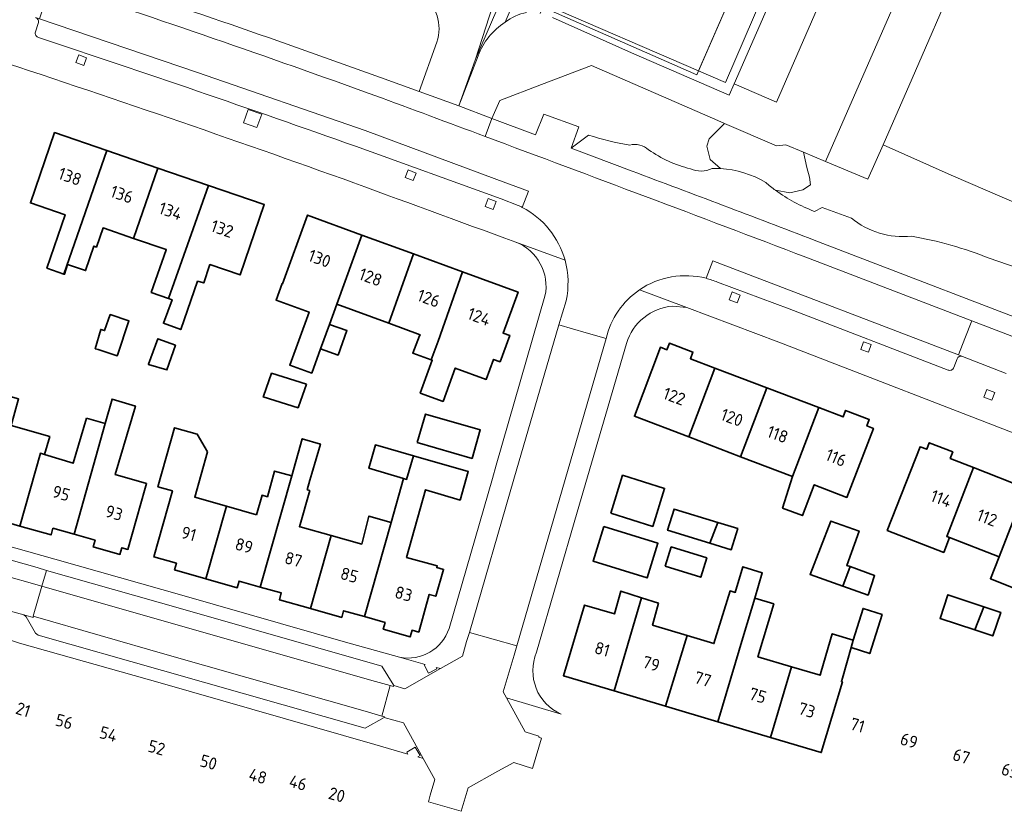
# Model space of a CAD drawing. Extents: x 150256 to 156914, y 461459 to 469481.
# Tile 69 of 256: x 153590 to 153698, y 463706 to 463792. Entities that reach past the tile are written whole.
import ezdxf
from ezdxf.enums import TextEntityAlignment as Align

# ---------------------------------------------------------------- set-up
doc = ezdxf.new("R2010")
doc.units = 0
doc.header["$LTSCALE"] = 0.75
for name, color, linetype, lineweight in [('B-RO-GR-BEPLANTING_CULTUUR_HEESTERS-GV', 251, 'CONTINUOUS', 18), ('B-RO-GR-GROENVOORZIENING-GV', 251, 'CONTINUOUS', 18), ('B-RO-GR-HAAG-GV', 251, 'CONTINUOUS', 13), ('B-RO-IE-TERREINAFSCHEIDING_KUNSTMATIG_HEKWERK-G', 251, 'IE-TERREINAFSCHEIDING-KUNSTMATIG', 18), ('B-RO-OG-BEBOUWING-GV', 6, 'CONTINUOUS', 35), ('B-RO-OG-BEBOUWING-T18', 1, 'CONTINUOUS', 18), ('B-RO-OG-TERREIN_CULTUURSCHEIDING-GV', 251, 'CONTINUOUS', 18), ('B-RO-VH-VERHARDING_ASFALT-GV', 251, 'CONTINUOUS', 18), ('B-RO-VH-VERHARDING_BETONSTRAATSTEEN-GV', 251, 'CONTINUOUS', 18), ('B-RO-VH-VERHARDING_STRAATBAKSTEEN-GV', 251, 'CONTINUOUS', 18), ('B-RO-VH-VERHARDING_TEGEL-GV', 251, 'CONTINUOUS', 18), ('B-RO-VH-VERHARDING_TEGEL_RUBBER-GV', 251, 'CONTINUOUS', 18)]:
    doc.layers.add(name, color=color, linetype=linetype, lineweight=lineweight)
doc.styles.add('NLCS-ISO-M200-T18', font='NLCS-ISO.ttf', dxfattribs={"height": 360})
doc.linetypes.add('IE-TERREINAFSCHEIDING-KUNSTMATIG', pattern='A,4,[82,NLCS.SHX,S=0.75,R=90,X=0,Y=0],4,-2', length=10)

msp = doc.modelspace()

# ---------------------------------------------------------------- linework, layer by layer
at = {"layer": 'B-RO-GR-BEPLANTING_CULTUUR_HEESTERS-GV'}
for points in [[(153640.047, 463788.035), (153642.696, 463796.206), (153603.652, 463809.624), (153603.504, 463809.162), (153602.762, 463809.416), (153600.94, 463808.281), (153600.916, 463806.162)], [(153635.84, 463789.914), (153633.886, 463784.514), (153638.216, 463782.928), (153640.047, 463788.035)], [(153667.31, 463781.021), (153666.57, 463781.34), (153652.763, 463787.373), (153647.27, 463785.294), (153642.716, 463783.541), (153641.845, 463781.552), (153646.636, 463779.784), (153647.533, 463782.013), (153651.374, 463780.639), (153650.518, 463778.313), (153652.406, 463779.741)], [(153672.888, 463773.696), (153674.444, 463773.411), (153675.879, 463773.759), (153676.706, 463774.281), (153676.619, 463775.151), (153676.314, 463776.195), (153675.932, 463777.878), (153674.009, 463778.675), (153672.99, 463778.567), (153667.31, 463781.021), (153665.615, 463779.326), (153665.354, 463778.543), (153665.746, 463777.064), (153666.854, 463776.071)], [(153666.854, 463776.071), (153665.746, 463777.064), (153665.354, 463778.543), (153665.615, 463779.326), (153667.31, 463781.021)], [(153791.833, 463721.224), (153795.987, 463728.349), (153789.692, 463733.016), (153788.591, 463733.493), (153786.843, 463734.251), (153768.551, 463742.178), (153741.089, 463754.088), (153710.372, 463767.457), (153703.504, 463770.417), (153692.097, 463775.37), (153684.656, 463778.672), (153682.994, 463774.907), (153678.365, 463776.854)], [(153678.365, 463776.854), (153675.932, 463777.878), (153676.314, 463776.195), (153676.619, 463775.151), (153676.706, 463774.281), (153675.879, 463773.759), (153674.444, 463773.411), (153672.888, 463773.696)], [(153677.147, 463771.393), (153677.998, 463771.819), (153681.187, 463770.658)], [(153696.272, 463766.257), (153707.571, 463762.358)]]:
    msp.add_lwpolyline(points, dxfattribs=at)
for points in [[(153634.198, 463795.166, -0.3153227), (153635.84, 463789.914)], [(153652.406, 463779.741, 0.0383007), (153656.931, 463778.652)], [(153656.931, 463778.652, -0.2405043), (153659.002, 463778.142)], [(153659.002, 463778.142, 0.0966331), (153663.578, 463776.056)], [(153663.578, 463776.056, 0.223288), (153665.965, 463776.083)], [(153665.965, 463776.083, -0.0202286), (153666.854, 463776.071)], [(153666.854, 463776.071, -0.1226616), (153671.809, 463774.548)], [(153671.809, 463774.548, 0.01908), (153672.888, 463773.696)], [(153672.888, 463773.696, 0.0674536), (153677.147, 463771.393)], [(153681.187, 463770.658, 0.1990999), (153687.75, 463768.679)], [(153687.75, 463768.679, -0.0520947), (153696.272, 463766.257)]]:
    msp.add_lwpolyline(points, format="xyb", dxfattribs=at)
at = {"layer": 'B-RO-GR-GROENVOORZIENING-GV'}
msp.add_lwpolyline([(153648.476, 463792.606), (153657.136, 463788.741), (153667.827, 463784.114), (153668.367, 463785.333), (153675.434, 463801.539), (153675.503, 463801.698), (153674.551, 463802.117), (153667.399, 463785.508), (153664.46, 463786.774), (153647.561, 463794.051)], dxfattribs=at)
for points in [[(153597.505, 463788.202), (153596.646, 463788.516), (153596.343, 463787.687), (153597.202, 463787.373)], [(153616.664, 463782.017), (153615.174, 463782.547), (153614.656, 463781.095), (153616.148, 463780.566)], [(153633.559, 463775.59), (153632.69, 463775.936), (153632.358, 463775.105), (153633.227, 463774.758)], [(153642.304, 463772.48), (153641.45, 463772.791), (153641.129, 463771.914), (153641.984, 463771.602)], [(153669.024, 463762.232), (153668.156, 463762.569), (153667.82, 463761.705), (153668.689, 463761.369)], [(153682.2, 463756.283), (153683.054, 463755.97), (153683.365, 463756.817), (153682.511, 463757.13)], [(153696.869, 463751.56), (153696.012, 463751.9), (153695.676, 463751.053), (153696.534, 463750.713)]]:
    msp.add_lwpolyline(points, close=True, dxfattribs=at)
at = {"layer": 'B-RO-GR-HAAG-GV'}
for points in [[(153675.434, 463801.539), (153675.503, 463801.698), (153674.551, 463802.117), (153667.399, 463785.508), (153664.46, 463786.774), (153647.561, 463794.051), (153647.425, 463793.737), (153647.128, 463793.055)], [(153648.476, 463792.606), (153657.136, 463788.741), (153667.827, 463784.114), (153668.367, 463785.333), (153675.434, 463801.539)]]:
    msp.add_lwpolyline(points, dxfattribs=at)
at = {"layer": 'B-RO-IE-TERREINAFSCHEIDING_KUNSTMATIG_HEKWERK-G'}
for points in [[(153664.267, 463786.331), (153672.423, 463804.998), (153679.096, 463820.302)], [(153638.216, 463782.928), (153640.047, 463788.035), (153642.696, 463796.206)], [(153647.425, 463793.737), (153664.267, 463786.331)], [(153650.518, 463778.313), (153651.374, 463780.639), (153647.533, 463782.013), (153646.636, 463779.784)], [(153684.656, 463778.672), (153692.097, 463775.37), (153703.504, 463770.417), (153710.372, 463767.457), (153741.089, 463754.088), (153768.551, 463742.178), (153786.843, 463734.251), (153788.591, 463733.493)]]:
    msp.add_lwpolyline(points, dxfattribs=at)
at = {"layer": 'B-RO-OG-BEBOUWING-GV'}
for points in [[(153595.025, 463764.528), (153599.73, 463778.046), (153594.01, 463780.01), (153591.368, 463772.314), (153595.153, 463771.014), (153593.172, 463765.181)], [(153599.73, 463778.046), (153595.025, 463764.528), (153595.091, 463764.505), (153595.415, 463765.559), (153597.388, 463764.91), (153598.307, 463767.586), (153598.578, 463767.477), (153599.308, 463769.588), (153602.65, 463768.44), (153605.308, 463776.131)], [(153602.65, 463768.44), (153606.224, 463767.213), (153606.21, 463767.175), (153604.588, 463762.527), (153606.457, 463761.859), (153610.851, 463774.228), (153605.308, 463776.131)], [(153610.851, 463774.228), (153606.457, 463761.859), (153606.858, 463761.715), (153605.916, 463759.145), (153607.813, 463758.449), (153609.642, 463763.742), (153610.318, 463763.553), (153610.967, 463765.471), (153611.002, 463765.573), (153614.306, 463764.438), (153616.949, 463772.135)], [(153623.103, 463756.343), (153624.075, 463759.022), (153624.872, 463761.218), (153627.626, 463768.804), (153621.672, 463770.977), (153618.934, 463763.475), (153618.896, 463763.489), (153618.236, 463761.68), (153621.845, 463760.363), (153619.732, 463754.574), (153622.141, 463753.694)], [(153624.872, 463761.218), (153630.564, 463759.14), (153633.266, 463766.745), (153627.626, 463768.804)], [(153635.211, 463755.128), (153635.959, 463757.171), (153638.652, 463764.779), (153633.266, 463766.745), (153630.564, 463759.14), (153633.987, 463757.89), (153633.94, 463757.762), (153633.183, 463755.87)], [(153638.652, 463764.779), (153635.959, 463757.171), (153635.211, 463755.128), (153635.316, 463755.089), (153634.01, 463751.512), (153636.518, 463750.596), (153637.849, 463754.241), (153641.23, 463753.006), (153642.029, 463755.195), (153642.748, 463754.932), (153643.797, 463757.807), (153643.079, 463758.069), (153644.72, 463762.564)], [(153600.878, 463755.638), (153602.141, 463759.425), (153600.087, 463760.101), (153599.477, 463758.336), (153599.059, 463758.48), (153598.453, 463756.348), (153598.762, 463756.264), (153599.085, 463756.16), (153600.864, 463755.596)], [(153623.103, 463756.343), (153625.029, 463755.654), (153625.988, 463758.338), (153624.075, 463759.022)], [(153604.268, 463754.652), (153604.262, 463754.635), (153606.289, 463754.04), (153606.297, 463754.062), (153607.221, 463756.737), (153605.292, 463757.444)], [(153663.382, 463746.707), (153666.256, 463754.247), (153663.579, 463755.268), (153663.851, 463755.983), (153661.277, 463756.964), (153661.004, 463756.249), (153660.285, 463756.523), (153657.44, 463748.976)], [(153663.382, 463746.707), (153669.054, 463744.543), (153671.932, 463752.084), (153666.256, 463754.247)], [(153621.572, 463752.476), (153617.755, 463753.668), (153616.865, 463751.178), (153616.836, 463751.082), (153620.648, 463749.891), (153620.678, 463749.986)], [(153671.932, 463752.084), (153669.054, 463744.543), (153674.732, 463742.375), (153677.608, 463749.92)], [(153590.202, 463736.941), (153592.452, 463744.915), (153592.887, 463744.783), (153593.477, 463746.735), (153589.236, 463747.954), (153590.07, 463750.881), (153588.107, 463751.405), (153584.691, 463739.295), (153587, 463738.642), (153586.792, 463737.906)], [(153596.13, 463736.059), (153598.44, 463735.405), (153598.232, 463734.669), (153601.16, 463733.841), (153601.368, 463734.577), (153602.033, 463734.389), (153603.927, 463741.094), (153604.073, 463741.609), (153600.64, 463742.578), (153602.856, 463750.084), (153600.3, 463750.839), (153599.546, 463748.166)], [(153677.608, 463749.92), (153674.732, 463742.375), (153673.661, 463738.924), (153675.826, 463738.092), (153677.122, 463741.463), (153680.691, 463740.091), (153683.594, 463747.64), (153682.875, 463747.914), (153683.145, 463748.624), (153680.556, 463749.61), (153680.286, 463748.899)], [(153597.488, 463748.774), (153596.029, 463743.834), (153592.887, 463744.783), (153592.452, 463744.915), (153590.202, 463736.941), (153593.612, 463735.976), (153593.821, 463736.712), (153596.13, 463736.059), (153599.546, 463748.166)], [(153633.686, 463746.088), (153639.681, 463744.356), (153640.582, 463747.476), (153634.587, 463749.207)], [(153610.553, 463731.175), (153612.808, 463739.111), (153609.343, 463740.116), (153610.735, 463745.081), (153609.614, 463747.019), (153607.135, 463747.708), (153605.316, 463741.247), (153606.901, 463740.801), (153604.875, 463733.575), (153607.331, 463732.886), (153607.124, 463732.15)], [(153624.278, 463735.902), (153620.876, 463736.853), (153620.794, 463736.876), (153621.916, 463740.825), (153621.649, 463740.901), (153621.949, 463741.959), (153622.138, 463742.705), (153623.085, 463745.921), (153621.109, 463746.503), (153619.954, 463742.437), (153616.499, 463730.281), (153618.807, 463729.625), (153618.598, 463728.889), (153622.01, 463727.92)], [(153632.522, 463742.057), (153633.271, 463744.651), (153629.099, 463745.824), (153628.383, 463743.279), (153632.193, 463742.154)], [(153691.93, 463735.687), (153691.613, 463735.811), (153694.555, 463743.343), (153691.993, 463744.346), (153692.272, 463745.057), (153689.705, 463746.07), (153689.423, 463745.351), (153688.698, 463745.635), (153685.114, 463736.478), (153691.297, 463734.058)], [(153627.898, 463727.042), (153630.165, 463726.397), (153629.955, 463725.658), (153632.912, 463724.825), (153633.121, 463725.557), (153633.84, 463725.353), (153634.999, 463729.477), (153635.712, 463729.277), (153636.567, 463732.201), (153635.823, 463732.41), (153635.872, 463732.584), (153632.521, 463733.526), (153634.6, 463740.923), (153638.365, 463739.799), (153639.266, 463742.919), (153633.271, 463744.651), (153632.522, 463742.057), (153632.193, 463742.154), (153630.828, 463737.352)], [(153694.555, 463743.343), (153691.613, 463735.811), (153691.93, 463735.687), (153697.342, 463733.577), (153700.282, 463741.102)], [(153616.108, 463738.186), (153612.808, 463739.111), (153610.553, 463731.175), (153613.982, 463730.201), (153614.191, 463730.937), (153616.499, 463730.281), (153619.954, 463742.437), (153618.071, 463742.964), (153617.288, 463740.164), (153616.707, 463740.326)], [(153654.854, 463738.349), (153659.456, 463736.92), (153660.745, 463741.076), (153656.143, 463742.504)], [(153697.342, 463733.577), (153696.404, 463731.176), (153698.894, 463730.203), (153699.831, 463732.606), (153703.072, 463731.342), (153706.009, 463738.861), (153700.282, 463741.102)], [(153666.575, 463737.339), (153661.788, 463738.812), (153661.077, 463736.501), (153665.709, 463735.075)], [(153622.01, 463727.92), (153625.422, 463726.95), (153625.631, 463727.686), (153627.898, 463727.042), (153630.828, 463737.352), (153628.391, 463738.036), (153627.611, 463734.97), (153624.278, 463735.902)], [(153654.086, 463736.902), (153652.914, 463733.099), (153658.841, 463731.271), (153660.014, 463735.075)], [(153665.709, 463735.075), (153668.042, 463734.357), (153668.754, 463736.669), (153666.575, 463737.339)], [(153680.235, 463730.381), (153681.065, 463732.509), (153680.678, 463732.651), (153682.035, 463736.392), (153678.95, 463737.493), (153676.67, 463731.653)], [(153660.814, 463732.57), (153664.701, 463731.355), (153665.359, 463733.459), (153661.471, 463734.673)], [(153666.562, 463715.537), (153669.418, 463725.08), (153670.608, 463729.056), (153671.439, 463731.834), (153669.3, 463732.505), (153668.469, 463729.694), (153667.921, 463729.857), (153666.298, 463724.587), (153666.148, 463724.083), (153663.206, 463724.961), (153660.856, 463717.239)], [(153680.235, 463730.381), (153683.006, 463729.392), (153683.721, 463731.53), (153681.065, 463732.509)], [(153655.23, 463718.917), (153658.21, 463729.111), (153655.965, 463729.829), (153655.269, 463727.329), (153651.975, 463728.311), (153649.668, 463720.576)], [(153660.856, 463717.239), (153663.206, 463724.961), (153659.426, 463726.088), (153660.076, 463728.515), (153658.21, 463729.111), (153655.23, 463718.917)], [(153672.333, 463713.815), (153674.623, 463721.555), (153670.955, 463722.649), (153672.681, 463728.437), (153670.608, 463729.056), (153669.418, 463725.08), (153666.562, 463715.537)], [(153694.695, 463725.584), (153695.669, 463728.123), (153691.746, 463729.43), (153690.887, 463726.852)], [(153681.167, 463723.643), (153683.194, 463722.994), (153684.546, 463727.264), (153682.465, 463727.94), (153681.383, 463724.454)], [(153695.669, 463728.123), (153694.695, 463725.584), (153696.66, 463724.929), (153697.519, 463727.507)], [(153681.383, 463724.454), (153679.086, 463725.157), (153677.896, 463721.049), (153677.767, 463720.617), (153674.623, 463721.555), (153672.333, 463713.815), (153677.887, 463712.158), (153680.211, 463719.888), (153680.102, 463719.921), (153680.22, 463720.319), (153681.167, 463723.643)]]:
    msp.add_lwpolyline(points, close=True, dxfattribs=at)
at = {"layer": 'B-RO-OG-TERREIN_CULTUURSCHEIDING-GV'}
msp.add_lwpolyline([(153643.663, 463799.1), (153642.696, 463796.206), (153640.047, 463788.035), (153647.53, 463805.391), (153650.665, 463812.661), (153681.898, 463885.095), (153673.76, 463887.925), (153671.924, 463882.659), (153666.07, 463865.17), (153656.999, 463838.842), (153651.142, 463821.423), (153644.217, 463800.753)], close=True, dxfattribs=at)
for points in [[(153682.287, 463884.96), (153681.898, 463885.095), (153650.665, 463812.661), (153647.53, 463805.391), (153640.047, 463788.035), (153638.216, 463782.928), (153640.336, 463788.415)], [(153643.3, 463792.088), (153647.718, 463802.388), (153651.958, 463812.128), (153651.96, 463812.133), (153680.149, 463877.304), (153683.461, 463884.784)], [(153629.658, 463786.052), (153633.886, 463784.514), (153635.84, 463789.914)], [(153652.406, 463779.741), (153650.518, 463778.313), (153657.191, 463775.793)], [(153681.187, 463770.658), (153677.998, 463771.819), (153677.147, 463771.393)], [(153677.122, 463768.254), (153705.8, 463757.212)], [(153707.571, 463762.358), (153696.272, 463766.257)]]:
    msp.add_lwpolyline(points, dxfattribs=at)
for points in [[(153596.884, 463797.383, -0.0069762), (153629.658, 463786.052)], [(153635.84, 463789.914, 0.3153227), (153634.198, 463795.166)], [(153640.336, 463788.415, -0.1616754), (153643.3, 463792.088)], [(153656.931, 463778.652, -0.0383007), (153652.406, 463779.741)], [(153659.002, 463778.142, 0.2405043), (153656.931, 463778.652)], [(153663.578, 463776.056, -0.0966331), (153659.002, 463778.142)], [(153657.191, 463775.793, -0.0019277), (153677.122, 463768.254)], [(153665.965, 463776.083, -0.223288), (153663.578, 463776.056)], [(153666.854, 463776.071, 0.0202286), (153665.965, 463776.083)], [(153671.809, 463774.548, 0.1226616), (153666.854, 463776.071)], [(153672.888, 463773.696, -0.01908), (153671.809, 463774.548)], [(153677.147, 463771.393, -0.0674536), (153672.888, 463773.696)], [(153687.75, 463768.679, -0.1990999), (153681.187, 463770.658)], [(153696.272, 463766.257, 0.0520947), (153687.75, 463768.679)]]:
    msp.add_lwpolyline(points, format="xyb", dxfattribs=at)
at = {"layer": 'B-RO-VH-VERHARDING_ASFALT-GV'}
for points in [[(153683.461, 463884.784), (153680.149, 463877.304), (153651.96, 463812.133), (153651.958, 463812.128), (153647.718, 463802.388), (153643.3, 463792.088)], [(153593.613, 463796.3), (153592.978, 463794.356), (153592.352, 463792.46), (153609.633, 463786.6), (153627.971, 463780.231), (153642.38, 463774.884), (153645.841, 463773.6), (153645.181, 463771.82)], [(153645.181, 463771.82), (153645.841, 463773.6), (153642.38, 463774.884), (153627.971, 463780.231), (153609.633, 463786.6), (153592.352, 463792.46), (153591.909, 463792.602)], [(153592.22, 463791.964), (153591.901, 463791.027)], [(153626.922, 463778.51), (153642.865, 463772.759), (153644.742, 463772.034)], [(153665.285, 463764.064), (153666.026, 463765.981), (153666.966, 463765.618), (153692.911, 463755.686), (153693.593, 463757.485), (153694.361, 463759.428), (153676.207, 463766.378)], [(153693.351, 463755.518), (153692.911, 463755.686), (153666.966, 463765.618), (153666.026, 463765.981), (153665.285, 463764.064)], [(153666.539, 463763.635), (153674.385, 463760.721), (153691.759, 463754.026)], [(153649.971, 463761.609), (153649.173, 463758.978), (153652.176, 463758.108), (153654.343, 463757.49)], [(153692.406, 463754.305), (153692.742, 463755.241)]]:
    msp.add_lwpolyline(points, dxfattribs=at)
for points in [[(153629.029, 463784.083, 0.0072004), (153593.613, 463796.3)], [(153591.909, 463792.602, -0.4221695), (153592.22, 463791.964)], [(153643.3, 463792.088, -0.1141699), (153645.652, 463793.164)], [(153591.901, 463791.027, 0.4199855), (153592.26, 463790.41)], [(153592.26, 463790.41, -0.0058335), (153626.922, 463778.51)], [(153641.114, 463779.592, 0.00059), (153629.029, 463784.083)], [(153676.207, 463766.378, 0.0016358), (153641.114, 463779.592)], [(153644.742, 463772.034, -0.0137349), (153645.181, 463771.82)], [(153645.181, 463771.82, -0.2087766), (153649.851, 463766.041)], [(153649.851, 463766.041, -0.1209355), (153649.971, 463761.609)], [(153657.996, 463762.8, -0.2168552), (153665.285, 463764.064)], [(153665.285, 463764.064, -0.0374608), (153666.539, 463763.635)], [(153654.343, 463757.49, -0.1866505), (153657.996, 463762.8)], [(153692.742, 463755.241, -0.3835169), (153693.351, 463755.518)], [(153691.759, 463754.026, 0.4252715), (153692.406, 463754.305)]]:
    msp.add_lwpolyline(points, format="xyb", dxfattribs=at)
at = {"layer": 'B-RO-VH-VERHARDING_BETONSTRAATSTEEN-GV'}
for points in [[(153640.336, 463788.415), (153638.216, 463782.928), (153641.845, 463781.552), (153642.716, 463783.541), (153647.27, 463785.294), (153652.763, 463787.373), (153666.57, 463781.34), (153667.31, 463781.021), (153672.99, 463778.567), (153674.009, 463778.675), (153675.932, 463777.878), (153678.365, 463776.854), (153688.149, 463799.335), (153677.554, 463803.91), (153677.992, 463804.925), (153675.686, 463805.963)], [(153675.686, 463805.963), (153674.081, 463802.325), (153674.551, 463802.117), (153675.503, 463801.698), (153675.434, 463801.539), (153680.041, 463799.55), (153673.007, 463783.348), (153668.367, 463785.333), (153667.827, 463784.114), (153657.136, 463788.741), (153648.476, 463792.606)], [(153699.979, 463757.244), (153694.361, 463759.428), (153693.593, 463757.485), (153692.911, 463755.686), (153693.351, 463755.518), (153698.118, 463753.661)]]:
    msp.add_lwpolyline(points, dxfattribs=at)
for points in [[(153668.367, 463785.333), (153673.007, 463783.348), (153680.041, 463799.55), (153675.434, 463801.539)], [(153688.149, 463799.335), (153678.365, 463776.854), (153682.994, 463774.907), (153684.656, 463778.672), (153687.828, 463785.945), (153692.683, 463797.141), (153692.762, 463797.324), (153692.128, 463797.6)], [(153593.102, 463732.103), (153592.105, 463732.424), (153582.119, 463735.238), (153570.915, 463738.43), (153569.906, 463738.7), (153569.403, 463736.948), (153592.614, 463730.382)], [(153580.552, 463721.005), (153580.721, 463720.964), (153581.01, 463721.982), (153581.821, 463725.159), (153583.814, 463726.252), (153587.288, 463728.158), (153590.624, 463727.219), (153591.643, 463726.952), (153591.677, 463727.075), (153592.614, 463730.382), (153569.403, 463736.948), (153568.442, 463733.6), (153569.479, 463733.321), (153569.448, 463733.208), (153574.487, 463731.778), (153576.628, 463727.923), (153577.941, 463725.559), (153577.288, 463723.006), (153577.015, 463721.964), (153577.127, 463721.939)], [(153630.726, 463719.49), (153631.075, 463719.393), (153631.106, 463719.505), (153629.807, 463721.604), (153607.767, 463727.925), (153593.102, 463732.103), (153592.614, 463730.382), (153607.264, 463726.194), (153629.121, 463719.936)], [(153591.677, 463727.075), (153591.643, 463726.952), (153590.624, 463727.219), (153590.906, 463727.002), (153591.905, 463725.232), (153592.216, 463725.009), (153605.812, 463721.147), (153627.997, 463714.829), (153630.081, 463715.984), (153630.107, 463716.07), (153629.803, 463716.162), (153627.988, 463716.705), (153606.323, 463722.861)], [(153639.385, 463725.314), (153639.079, 463724.317), (153638.622, 463722.709), (153636.223, 463721.351), (153632.335, 463719.15), (153631.106, 463719.505), (153631.075, 463719.393), (153630.726, 463719.49), (153629.803, 463716.162), (153630.107, 463716.07), (153630.081, 463715.984), (153632.168, 463715.416), (153634.324, 463711.522), (153635.605, 463709.208), (153635.115, 463707.514), (153634.91, 463706.779), (153638.497, 463705.732), (153638.696, 463706.48), (153639.25, 463708.313), (153642.504, 463710.115), (153644.26, 463711.087), (153646.305, 463710.422), (153647.294, 463713.744), (153646.974, 463713.842), (153647.002, 463713.948), (153645.481, 463714.433), (153643.443, 463718.155), (153643.081, 463718.817), (153644.294, 463722.81), (153644.562, 463723.831), (153641.992, 463724.571)]]:
    msp.add_lwpolyline(points, close=True, dxfattribs=at)
for points in [[(153645.652, 463793.164, 0.1141699), (153643.3, 463792.088)], [(153643.3, 463792.088, 0.1616754), (153640.336, 463788.415)]]:
    msp.add_lwpolyline(points, format="xyb", dxfattribs=at)
at = {"layer": 'B-RO-VH-VERHARDING_STRAATBAKSTEEN-GV'}
for points in [[(153639.385, 463725.314), (153641.992, 463724.571), (153644.562, 463723.831), (153648.941, 463738.907), (153654.343, 463757.49), (153652.176, 463758.108), (153649.173, 463758.978), (153644.248, 463742.09)], [(153629.803, 463716.162), (153630.726, 463719.49), (153629.121, 463719.936), (153607.264, 463726.194), (153592.614, 463730.382), (153591.677, 463727.075), (153606.323, 463722.861), (153627.988, 463716.705)]]:
    msp.add_lwpolyline(points, close=True, dxfattribs=at)
at = {"layer": 'B-RO-VH-VERHARDING_TEGEL-GV'}
for points in [[(153672.564, 463851.467), (153672.155, 463850.517), (153675.411, 463849.168), (153673.825, 463845.454), (153687.116, 463839.854), (153687.349, 463839.197), (153679.763, 463821.829), (153679.096, 463820.302), (153664.46, 463786.774), (153667.399, 463785.508), (153674.551, 463802.117), (153674.081, 463802.325), (153675.686, 463805.963), (153675.867, 463806.397), (153690.554, 463840.145), (153675.83, 463846.377), (153690.433, 463879.96), (153687.136, 463881.386), (153675.285, 463854.328), (153676.466, 463853.816), (153675.006, 463850.384)], [(153597.505, 463788.202), (153597.202, 463787.373), (153596.343, 463787.687), (153596.646, 463788.516)], [(153616.664, 463782.017), (153616.148, 463780.566), (153614.656, 463781.095), (153615.174, 463782.547)], [(153633.559, 463775.59), (153633.227, 463774.758), (153632.358, 463775.105), (153632.69, 463775.936)], [(153642.304, 463772.48), (153641.984, 463771.602), (153641.129, 463771.914), (153641.45, 463772.791)], [(153669.024, 463762.232), (153668.689, 463761.369), (153667.82, 463761.705), (153668.156, 463762.569)], [(153682.2, 463756.283), (153682.511, 463757.13), (153683.365, 463756.817), (153683.054, 463755.97)], [(153696.869, 463751.56), (153696.534, 463750.713), (153695.676, 463751.053), (153696.012, 463751.9)], [(153584.312, 463726.086), (153584.195, 463726.31), (153585.151, 463726.81), (153585.654, 463725.845), (153585.411, 463725.718), (153590.169, 463724.126), (153605.566, 463719.776), (153629.042, 463713.038), (153632.67, 463711.997), (153632.549, 463712.207), (153633.471, 463712.737), (153633.994, 463711.825), (153633.752, 463711.686), (153634.324, 463711.522), (153632.168, 463715.416), (153630.081, 463715.984), (153627.997, 463714.829), (153605.812, 463721.147), (153592.216, 463725.009), (153591.905, 463725.232), (153590.906, 463727.002), (153590.624, 463727.219), (153587.288, 463728.158), (153583.814, 463726.252)]]:
    msp.add_lwpolyline(points, close=True, dxfattribs=at)
for points in [[(153629.658, 463786.052, 0.0069762), (153596.884, 463797.383)], [(153593.613, 463796.3, -0.0072004), (153629.029, 463784.083)], [(153592.22, 463791.964, 0.4221695), (153591.909, 463792.602)], [(153592.26, 463790.41, -0.4199855), (153591.901, 463791.027)], [(153626.922, 463778.51, 0.0058335), (153592.26, 463790.41)], [(153584.89, 463788.884, -0.0068091), (153625.573, 463774.939)], [(153629.029, 463784.083, -0.00059), (153641.114, 463779.592)], [(153641.114, 463779.592, -0.0016358), (153676.207, 463766.378)], [(153677.122, 463768.254, 0.0019277), (153657.191, 463775.793)], [(153625.573, 463774.939, -0.0003939), (153644.463, 463768.018)], [(153645.181, 463771.82, 0.0137349), (153644.742, 463772.034)], [(153649.851, 463766.041, 0.2087766), (153645.181, 463771.82)], [(153644.463, 463768.018, -0.3686346), (153647.661, 463762.122)], [(153649.971, 463761.609, 0.1209355), (153649.851, 463766.041)], [(153665.285, 463764.064, 0.2168552), (153657.996, 463762.8)], [(153666.539, 463763.635, 0.0374608), (153665.285, 463764.064)], [(153657.996, 463762.8, 0.1866505), (153654.343, 463757.49)], [(153656.588, 463756.936, -0.3105997), (153661.6, 463761.022)], [(153693.351, 463755.518, 0.3835169), (153692.742, 463755.241)], [(153692.406, 463754.305, -0.4252715), (153691.759, 463754.026)], [(153637.163, 463725.745, -0.3766845), (153631.757, 463722.589)], [(153649.415, 463716.368, -0.4109103), (153646.749, 463723.133)]]:
    msp.add_lwpolyline(points, format="xyb", dxfattribs=at)
for points in [[(153591.901, 463791.027), (153592.22, 463791.964)], [(153638.216, 463782.928), (153633.886, 463784.514), (153629.658, 463786.052)], [(153641.114, 463779.592), (153641.845, 463781.552), (153638.216, 463782.928)], [(153657.191, 463775.793), (153650.518, 463778.313), (153651.374, 463780.639), (153647.533, 463782.013), (153646.636, 463779.784), (153641.845, 463781.552), (153641.114, 463779.592)], [(153644.742, 463772.034), (153642.865, 463772.759), (153626.922, 463778.51)], [(153649.851, 463766.041), (153644.463, 463768.018)], [(153644.463, 463768.018), (153649.851, 463766.041)], [(153705.8, 463757.212), (153677.122, 463768.254)], [(153676.207, 463766.378), (153694.361, 463759.428), (153699.979, 463757.244), (153705.052, 463755.246)], [(153691.759, 463754.026), (153674.385, 463760.721), (153666.539, 463763.635)], [(153661.6, 463761.022), (153663.162, 463760.857), (153657.996, 463762.8)], [(153657.996, 463762.8), (153663.162, 463760.857), (153663.163, 463760.857), (153673.236, 463757.068), (153701.147, 463746.278)], [(153636.223, 463721.351), (153638.622, 463722.709), (153639.079, 463724.317), (153639.385, 463725.314), (153644.248, 463742.09), (153649.173, 463758.978), (153649.971, 463761.609)], [(153647.661, 463762.122), (153642.316, 463743.604), (153641.901, 463742.166), (153637.163, 463725.745)], [(153654.343, 463757.49), (153648.941, 463738.907), (153644.562, 463723.831), (153644.294, 463722.81), (153643.081, 463718.817), (153643.443, 463718.155), (153649.415, 463716.368)], [(153646.749, 463723.133), (153651.189, 463738.475), (153656.588, 463756.936)], [(153692.742, 463755.241), (153692.406, 463754.305)], [(153698.118, 463753.661), (153693.351, 463755.518)], [(153582.119, 463735.238), (153592.105, 463732.424), (153593.102, 463732.103), (153607.767, 463727.925), (153629.807, 463721.604), (153631.106, 463719.505), (153632.335, 463719.15), (153636.223, 463721.351), (153635.762, 463721.479), (153635.844, 463721.324), (153634.919, 463720.833), (153634.43, 463721.755), (153634.545, 463721.816), (153631.757, 463722.589), (153625.833, 463724.232), (153608.167, 463729.305), (153594.036, 463733.33), (153582.613, 463736.531)]]:
    msp.add_lwpolyline(points, dxfattribs=at)
at = {"layer": 'B-RO-VH-VERHARDING_TEGEL_RUBBER-GV'}
msp.add_lwpolyline([(153679.096, 463820.302), (153662.181, 463827.66), (153647.561, 463794.051), (153664.46, 463786.774)], close=True, dxfattribs=at)

# ---------------------------------------------------------------- texts
at = {"layer": 'B-RO-OG-BEBOUWING-T18', "style": 'NLCS-ISO-M200-T18'}
for s, rotation, p in [('138', 341, (153595.688, 463775.205)), ('136', 341, (153601.368, 463773.254)), ('134', 341, (153606.697, 463771.425)), ('132', 341, (153612.338, 463769.489)), ('130', 339.9, (153622.996, 463766.236)), ('128', 339.9, (153628.58, 463764.197)), ('126', 339.9, (153634.94, 463761.876)), ('124', 339.9, (153640.448, 463759.865)), ('122', 339.8, (153661.806, 463751.148)), ('120', 339.8, (153668.117, 463748.83)), ('118', 339.8, (153673.116, 463746.993)), ('116', 337.5, (153679.509, 463744.434)), ('95', 343.8, (153594.727, 463740.541)), ('114', 339, (153691.01, 463739.956)), ('93', 343.8, (153600.518, 463738.393)), ('112', 339, (153696.029, 463737.863)), ('91', 344.4, (153608.688, 463736.107)), ('89', 344.4, (153614.739, 463734.807)), ('87', 344.4, (153620.139, 463733.298)), ('85', 344.4, (153626.258, 463731.587)), ('83', 344.4, (153632.198, 463729.534)), ('81', 343.4, (153653.925, 463723.48)), ('79', 343.4, (153659.284, 463721.882)), ('77', 343.4, (153664.93, 463720.198)), ('75', 343.4, (153670.942, 463718.404)), ('21', 341.7, (153590.565, 463716.857)), ('73', 343.4, (153676.311, 463716.802)), ('56', 344.3, (153595.059, 463715.551)), ('71', 343.4, (153681.845, 463715.152)), ('54', 344.2, (153599.898, 463714.186)), ('69', 343.4, (153687.499, 463713.465)), ('52', 344.3, (153605.171, 463712.699)), ('50', 344.2, (153610.852, 463711.096)), ('67', 343.4, (153693.227, 463711.757)), ('65', 343.4, (153698.562, 463710.165)), ('48', 344.3, (153616.246, 463709.574)), ('46', 344.2, (153620.647, 463708.852)), ('20', 344.3, (153624.889, 463707.541))]:
    msp.add_text(s, height=1.35, rotation=rotation, dxfattribs=at).set_placement(p, align=Align.MIDDLE)

doc.saveas('drawing.dxf')
